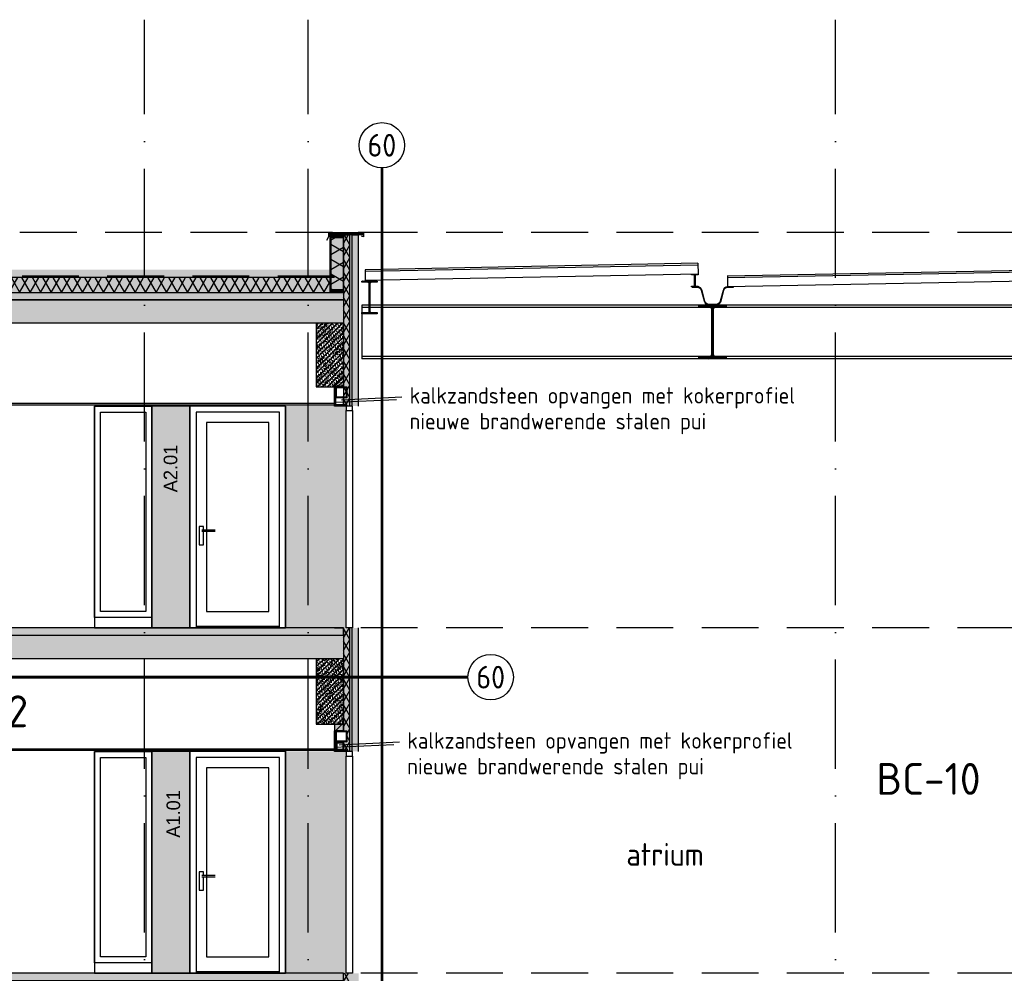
# Model space of a CAD drawing. Header units: millimetres. Extents: x -14070 to 121216, y 14949 to 85047.
# Tile 29 of 33: x 74452 to 85283, y 74557 to 85047. Entities that reach past the tile are written whole.
import ezdxf
from ezdxf.enums import TextEntityAlignment as Align

# ---------------------------------------------------------------- set-up
doc = ezdxf.new("R2010")
doc.units = ezdxf.units.MM
doc.header["$LTSCALE"] = 100
for name, pattern in [('ACAD_ISO10W100', [18, 12, -3, 0, -3]), ('gevels$0$ACAD_ISO10W100', [18, 12, -3, 0, -3]), ('HIDDEN2', [0.1875, 0.125, -0.0625])]:
    doc.linetypes.add(name, pattern=pattern)
for name, color, linetype in [('A--L28--_hoofddraagkonstrukties', 3, 'Continuous'), ('A--L65--_beveiligingsinstallaties', 1, 'Continuous'), ('BURO_hoogtelijnen', 8, 'Continuous'), ('BURO_lijnen_0.05', 9, 'Continuous'), ('BURO_tekst', 7, 'Continuous'), ('Detail_arcering_rood', 1, 'Continuous'), ('Detail_balkhout', 3, 'Continuous'), ('Detail_beton', 4, 'Continuous'), ('Detail_gipsplaat', 2, 'Continuous'), ('Detail_isolatie', 1, 'Continuous'), ('Detail_kalkzandsteen', 4, 'Continuous'), ('Detail_plaatmateriaal_binnen', 2, 'Continuous'), ('Detail_prefabbeton', 4, 'Continuous'), ('gevels$0$A--L$7--_stramien', 1, 'Continuous'), ('HATCH', 7, 'Continuous'), ('WIDE', 7, 'Continuous')]:
    doc.layers.add(name, color=color, linetype=linetype)
for name, color, linetype, true_color in [('RAL 5007', 7, 'Continuous', 0x376b8c), ('SCHIJF', 7, 'Continuous', 0xb1c9df), ('signs', 7, 'Continuous', 0x5f76a8)]:
    doc.layers.add(name, color=color, linetype=linetype, true_color=true_color)
doc.styles.add('BRON standaard', font='isocp.shx')
doc.styles.add('BURO maatvoering', font='isocp.shx')
doc.styles.add('JINX standaard', font='isocp.shx')
doc.styles.add('MAAR_logotekst', font='DIN1451Com-Mittelschrift.ttf')
doc.styles.add('MAAR_stempel', font='LTe50146.ttf')
pattern_1 = [(44.41034, (16831, 50166.948), (-26.872023, 27.430902), []), (16.41034, (16831, 50166.948), (10.643048, 31.823198), [0, -32.64, -18.48, 0, -26.88]), (47.41034, (16831, 50166.948), (-7.031695, 32.542822), [0, -32.32, 0, -32.96, 0, -26.56]), (70.41034, (16831, 50166.948), (-18.886725, 27.101033), [0, -32, 0, -192, -26.32])]
pattern_2 = [(17, (16831, 50166.948), (10.314982, 31.931044), [0, -32.64, -18.48, 0, -26.88]), (48, (16831, 50166.948), (-7.366232, 32.468733), [0, -32.32, 0, -32.96, 0, -26.56]), (71, (16831, 50166.948), (-19.164631, 26.905229), [0, -32, 0, -19.2, -26.32])]
pattern_3 = [(44.41034, (18262.932, 50166.948), (-26.872023, 27.430902), []), (16.41034, (18262.932, 50166.948), (10.643048, 31.823198), [0, -32.64, -18.48, 0, -26.88]), (47.41034, (18262.932, 50166.948), (-7.031695, 32.542822), [0, -32.32, 0, -32.96, 0, -26.56]), (70.41034, (18262.932, 50166.948), (-18.886725, 27.101033), [0, -32, 0, -192, -26.32])]

# ---------------------------------------------------------------- blocks, each defined once
blk = doc.blocks.new('*U70')
at = {"layer": 'HATCH'}
h = blk.add_hatch(dxfattribs=at)
h.set_pattern_fill('ANSI32', color=256, scale=0.5, style=0)
h.set_pattern_definition([(45, (0, -70), (-3.3676, 3.3676), []), (45, (2.245, -70), (-3.3676, 3.3676), [])])
edge = h.paths.add_edge_path()
edge.add_line((36.5, -140), (36.5, -133.1))
edge.add_line((36.5, -133.1), (9.35, -133.1))
edge.add_arc((9.35, -126.1), 7, 180, 270, ccw=False)
edge.add_line((2.35, -126.1), (2.35, -13.9))
edge.add_arc((9.35, -13.9), 7, 90, 180, ccw=False)
edge.add_line((9.35, -6.9), (36.5, -6.9))
edge.add_line((36.5, -6.9), (36.5, 0))
edge.add_line((36.5, 0), (-36.5, 0))
edge.add_line((-36.5, 0), (-36.5, -6.9))
edge.add_line((-36.5, -6.9), (-9.35, -6.9))
edge.add_arc((-9.35, -13.9), 7, 0, 90, ccw=False)
edge.add_line((-2.35, -13.9), (-2.35, -126.1))
edge.add_arc((-9.35, -126.1), 7, -90, 0, ccw=False)
edge.add_line((-9.35, -133.1), (-36.5, -133.1))
edge.add_line((-36.5, -133.1), (-36.5, -140))
edge.add_line((-36.5, -140), (36.5, -140))
at = {"color": 0, "linetype": 'ByBlock'}
blk.add_lwpolyline([(36.5, -140), (36.5, -133.1), (9.35, -133.1, -0.41421356), (2.35, -126.1), (2.35, -13.9, -0.41421356), (9.35, -6.9), (36.5, -6.9), (36.5, 0), (-36.5, 0), (-36.5, -6.9), (-9.35, -6.9, -0.41421356), (-2.35, -13.9), (-2.35, -126.1, -0.41421356), (-9.35, -133.1), (-36.5, -133.1), (-36.5, -140)], format="xyb", close=True, dxfattribs=at)
blk = doc.blocks.new('*U175')
at = {"layer": 'WIDE'}
blk.add_blockref('*U70', (0, 0), dxfattribs=at)
blk = doc.blocks.new('*U79')
at = {"layer": 'HATCH'}
h = blk.add_hatch(dxfattribs=at)
h.set_pattern_fill('ANSI32', color=256, scale=0.5, style=0)
h.set_pattern_definition([(45, (0, -180), (-3.3676, 3.3676), []), (45, (2.245, -180), (-3.3676, 3.3676), [])])
edge = h.paths.add_edge_path()
edge.add_line((85, -360), (85, -347))
edge.add_line((85, -347), (22, -347))
edge.add_arc((22, -329), 18, 180, 270, ccw=False)
edge.add_line((4, -329), (4, -31))
edge.add_arc((22, -31), 18, 90, 180, ccw=False)
edge.add_line((22, -13), (85, -13))
edge.add_line((85, -13), (85, 0))
edge.add_line((85, 0), (-85, 0))
edge.add_line((-85, 0), (-85, -13))
edge.add_line((-85, -13), (-22, -13))
edge.add_arc((-22, -31), 18, 0, 90, ccw=False)
edge.add_line((-4, -31), (-4, -329))
edge.add_arc((-22, -329), 18, -90, 0, ccw=False)
edge.add_line((-22, -347), (-85, -347))
edge.add_line((-85, -347), (-85, -360))
edge.add_line((-85, -360), (85, -360))
at = {"color": 0, "linetype": 'ByBlock'}
blk.add_lwpolyline([(85, -360), (85, -347), (22, -347, -0.414214), (4, -329), (4, -31, -0.414214), (22, -13), (85, -13), (85, 0), (-85, 0), (-85, -13), (-22, -13, -0.414214), (-4, -31), (-4, -329, -0.414214), (-22, -347), (-85, -347), (-85, -360)], format="xyb", close=True, dxfattribs=at)
blk = doc.blocks.new('*U87')
at = {"layer": 'WIDE'}
blk.add_blockref('*U79', (0, 0), dxfattribs=at)
blk = doc.blocks.new('*U15')
at = {"layer": 'Detail_arcering_rood'}
h = blk.add_hatch(dxfattribs=at)
h.set_pattern_fill('NAALD', color=256, style=0)
h.set_pattern_definition([(45, (111, 0), (-2.65165, 2.65165), [])])
h.paths.add_polyline_path([(0, 0), (141, 0), (141, 30), (0, 30)])
at = {"layer": 'Detail_balkhout'}
blk.add_lwpolyline([(0, 0), (141, 0), (141, 30), (0, 30)], close=True, dxfattribs=at)
blk = doc.blocks.new('*U215')
at = {"layer": 'Detail_arcering_rood'}
h = blk.add_hatch(dxfattribs=at)
h.set_pattern_fill('PLAAT', color=256, style=0)
h.set_pattern_definition([(90, (583.454, -0.5), (-5, 3e-16), [])])
h.paths.add_polyline_path([(0, 0), (633, 0), (633, 9), (0, 9)])
at = {"layer": 'Detail_gipsplaat'}
blk.add_lwpolyline([(0, 0), (633, 0), (633, 9), (0, 9)], close=True, dxfattribs=at)
blk = doc.blocks.new('*U214')
at = {"layer": 'Detail_arcering_rood'}
h = blk.add_hatch(dxfattribs=at)
h.set_pattern_fill('ISOLATIE', color=256, scale=141, style=0)
h.set_pattern_definition([(60, (14053.5, 0), (-122.1096, 70.5), []), (120, (14053.5, 0), (-122.1096, -70.5), [])])
h.paths.add_polyline_path([(0, 0), (0, 141), (572, 141), (572, 0)])
at = {"layer": 'Detail_isolatie'}
blk.add_lwpolyline([(0, 0), (0, 141), (572, 141), (572, 0)], close=True, dxfattribs=at)
blk = doc.blocks.new('*U207')
at = {"layer": 'Detail_arcering_rood'}
h = blk.add_hatch(dxfattribs=at)
h.set_pattern_fill('LANGS', color=256, style=0)
h.set_pattern_definition([(0, (312.541, 13), (0, 5), [])])
h.paths.add_polyline_path([(0, 0), (0, 20), (363, 20), (363, 0)])
at = {"layer": 'Detail_plaatmateriaal_binnen'}
blk.add_lwpolyline([(0, 0), (0, 20), (363, 20), (363, 0)], close=True, dxfattribs=at)
blk = doc.blocks.new('*U352')
at = {"layer": 'HATCH'}
h = blk.add_hatch(dxfattribs=at)
h.set_pattern_fill('ANSI32', color=256, scale=0.5, style=0)
h.set_pattern_definition([(45, (-40, 0), (-3.3676, 3.3676), []), (45, (-37.755, 0), (-3.3676, 3.3676), [])])
edge = h.paths.add_edge_path(flags=16)
edge.add_line((-27.4, -6.3), (27.4, -6.3))
edge.add_arc((27.4, -12.6), 6.3, 0, 90, ccw=False)
edge.add_line((33.7, -12.6), (33.7, -67.4))
edge.add_arc((27.4, -67.4), 6.3, -90, 0, ccw=False)
edge.add_line((27.4, -73.7), (-27.4, -73.7))
edge.add_arc((-27.4, -67.4), 6.3, 180, 270, ccw=False)
edge.add_line((-33.7, -67.4), (-33.7, -12.6))
edge.add_arc((-27.4, -12.6), 6.3, 90, 180, ccw=False)
edge = h.paths.add_edge_path()
edge.add_line((-27.4, 0), (27.4, 0))
edge.add_arc((27.4, -12.6), 12.6, 0, 90, ccw=False)
edge.add_line((40, -12.6), (40, -67.4))
edge.add_arc((27.4, -67.4), 12.6, -90, 0, ccw=False)
edge.add_line((27.4, -80), (-27.4, -80))
edge.add_arc((-27.4, -67.4), 12.6, 180, 270, ccw=False)
edge.add_line((-40, -67.4), (-40, -12.6))
edge.add_arc((-27.4, -12.6), 12.6, 90, 180, ccw=False)
at = {"color": 0, "linetype": 'ByBlock'}
for points in [[(-27.4, 0), (27.4, 0, -0.4142136), (40, -12.6), (40, -67.4, -0.4142136), (27.4, -80), (-27.4, -80, -0.4142136), (-40, -67.4), (-40, -12.6, -0.4142136)], [(-27.4, -6.3), (27.4, -6.3, -0.4142136), (33.7, -12.6), (33.7, -67.4, -0.4142136), (27.4, -73.7), (-27.4, -73.7, -0.4142136), (-33.7, -67.4), (-33.7, -12.6, -0.4142136)]]:
    blk.add_lwpolyline(points, format="xyb", close=True, dxfattribs=at)
blk = doc.blocks.new('*U361')
at = {"layer": 'WIDE'}
blk.add_blockref('*U352', (0, 0), dxfattribs=at)
blk = doc.blocks.new('*U349')
at = {"layer": 'HATCH'}
h = blk.add_hatch(dxfattribs=at)
h.set_pattern_fill('ANSI32', color=256, scale=0.5, style=0)
h.set_pattern_definition([(45, (-60, 0), (-3.3676, 3.3676), []), (45, (-57.755, 0), (-3.3676, 3.3676), [])])
edge = h.paths.add_edge_path(flags=16)
edge.add_line((-47.4, -6.3), (47.4, -6.3))
edge.add_arc((47.4, -12.6), 6.3, 0, 90, ccw=False)
edge.add_line((53.7, -12.6), (53.7, -107.4))
edge.add_arc((47.4, -107.4), 6.3, -90, 0, ccw=False)
edge.add_line((47.4, -113.7), (-47.4, -113.7))
edge.add_arc((-47.4, -107.4), 6.3, 180, 270, ccw=False)
edge.add_line((-53.7, -107.4), (-53.7, -12.6))
edge.add_arc((-47.4, -12.6), 6.3, 90, 180, ccw=False)
edge = h.paths.add_edge_path()
edge.add_line((-47.4, 0), (47.4, 0))
edge.add_arc((47.4, -12.6), 12.6, 0, 90, ccw=False)
edge.add_line((60, -12.6), (60, -107.4))
edge.add_arc((47.4, -107.4), 12.6, -90, 0, ccw=False)
edge.add_line((47.4, -120), (-47.4, -120))
edge.add_arc((-47.4, -107.4), 12.6, 180, 270, ccw=False)
edge.add_line((-60, -107.4), (-60, -12.6))
edge.add_arc((-47.4, -12.6), 12.6, 90, 180, ccw=False)
at = {"color": 0, "linetype": 'ByBlock'}
for points in [[(-47.4, 0), (47.4, 0, -0.4142136), (60, -12.6), (60, -107.4, -0.4142136), (47.4, -120), (-47.4, -120, -0.4142136), (-60, -107.4), (-60, -12.6, -0.4142136)], [(-47.4, -6.3), (47.4, -6.3, -0.4142136), (53.7, -12.6), (53.7, -107.4, -0.4142136), (47.4, -113.7), (-47.4, -113.7, -0.4142136), (-53.7, -107.4), (-53.7, -12.6, -0.4142136)]]:
    blk.add_lwpolyline(points, format="xyb", close=True, dxfattribs=at)
blk = doc.blocks.new('*U418')
at = {"layer": 'WIDE'}
blk.add_blockref('*U349', (0, 0), dxfattribs=at)
blk = doc.blocks.new('65_brandscheiding_01_P03_BV')
at = {"color": 3, "linetype": 'Continuous', "lineweight": -2}
blk.add_circle((0, 0), 2.5, dxfattribs=at)
at = {"color": 4, "linetype": 'Continuous', "lineweight": -2, "style": 'BURO maatvoering'}
blk.add_attdef('BURO_BRSCH:MIN', text='', height=2.5, dxfattribs=at).set_placement((0, 0), align=Align.MIDDLE_CENTER)

msp = doc.modelspace()

# ---------------------------------------------------------------- hatches: boundary and pattern name
h = msp.add_hatch()
h.set_pattern_fill('GRAVEL', color=256, scale=5)
h.set_pattern_definition([(228.0128, (-31977.362, 203877.966), (-1016.0008633, -1143.0014045), [17.08605, -1691.525]), (184.9697, (-31988.792, 203865.266), (1524.0024653, 126.99910377), [29.32025, -2902.7]), (132.5104, (-32018.002, 203862.726), (1269.9990759, -1397.00136462), [20.6741, -2046.735]), (267.2737, (-32067.532, 203830.976), (126.99944854, 2539.99918267), [26.70025, -2643.32]), (292.8337, (-32068.802, 203804.306), (-635.00180278, 1524.0008665), [26.1817, -2591.99]), (357.2737, (-32058.642, 203780.176), (-2539.99918267, 126.99944854), [26.70025, -2643.32]), (37.6942, (-32031.972, 203778.906), (-1651.00104306, -1269.99886785), [35.3097, -3495.655]), (72.2553, (-32004.032, 203800.496), (889.00177827, 2794.0008103), [33.336, -3300.265]), (121.4296, (-31993.872, 203832.246), (-1016.00026176, 1650.998058), [26.79065, -2652.275]), (175.2364, (-32007.842, 203855.106), (1396.99890265, -126.99880814), [30.58565, -1498.695]), (222.3974, (-32038.322, 203857.646), (-1524.00004586, -1396.99818253), [39.5539, -3915.84]), (138.8141, (-31941.802, 203829.706), (-888.9994337, 761.99882786), [13.50025, -1336.53]), (171.4692, (-31951.962, 203838.596), (1650.99747978, -254.00064), [25.6841, -2542.73]), (225, (-31977.36, 203842.41), (-3e-14, -126.999913), [17.96045, -161.6445]), (203.1986, (-31986.252, 203857.646), (635.0021413, 254.0011137), [9.67205, -957.53]), (291.8014, (-31995.142, 203853.836), (-127.000089, 381.0002454), [13.6783, -670.24]), (30.9638, (-31990.062, 203841.136), (380.9995977, 254.000198), [22.216, -718.315]), (161.5651, (-31971.01, 203852.566), (254.000116, -126.999811), [16.06435, -385.545]), (16.3895, (-32068.802, 203853.836), (1270.0007007, 380.9992075), [22.5044, -2227.94]), (70.3462, (-32047.212, 203860.186), (-507.99858443, -1396.99802443), [18.87995, -1869.11]), (293.1986, (-31971.012, 203877.966), (-254.0011137, 635.0021413), [19.344, -947.86]), (343.6105, (-31963.392, 203860.186), (-1270.0007007, 380.9992075), [22.5044, -2227.94]), (339.444, (-32068.802, 203775.096), (-635.0007882, 253.9996918), [21.70175, -1063.385]), (294.7751, (-32048.482, 203767.476), (-634.9985202, 1396.9993513), [18.1836, -1800.18]), (66.8014, (-31969.742, 203750.966), (254.0011137, 635.0021413), [19.344, -947.86]), (17.354, (-31962.122, 203768.746), (-1651.0000891, -507.99923378), [21.28915, -2107.62]), (69.444, (-32031.972, 203750.966), (-253.9996918, -635.0007882), [10.8509, -1074.24]), (101.3099, (-31977.362, 203750.966), (-126.999373, 507.998373), [6.47575, -641.1]), (165.9638, (-31978.632, 203757.316), (381.000268, -126.99978), [26.1817, -497.4525]), (186.009, (-32004.032, 203763.666), (1269.99812722, 126.99970343), [24.26335, -2402.07]), (303.6901, (-31990.062, 203829.706), (-127.0000436, 253.999755), [18.3162, -439.589]), (353.1572, (-31979.902, 203814.466), (2159.00089283, -254.00113758), [31.97785, -3165.8]), (60.9454, (-31948.152, 203810.656), (-507.9988183, -888.9978805), [13.0754, -1294.47]), (90, (-31941.8, 203822.09), (-127, 127), [7.62, -119.38]), (120.2564, (-32006.572, 203767.476), (507.99892334, -888.9995516), [17.64335, -1746.695]), (48.0128, (-32015.462, 203782.716), (1016.0008633, 1143.0014045), [34.17215, -1674.44]), (0, (-31992.6, 203808.12), (127, 127), [33.02, -93.98]), (325.3048, (-31959.582, 203808.116), (-1269.99779955, 889.00008452), [20.0805, -1987.965]), (254.0546, (-31943.072, 203796.686), (-127.000324, -508.0012102), [18.49145, -906.085]), (207.646, (-31948.152, 203778.906), (-2412.99915245, -1270.00079874), [30.10725, -2980.625]), (175.4261, (-31974.822, 203764.936), (-1651.00038024, 126.99938556), [31.85145, -3153.29]), (175.4261, (-31974.822, 203764.936), (-1651.00038024, 126.99938556), [31.85145, -3153.29])])
h.paths.add_polyline_path([(61406, 82295.5), (61406, 82213.5), (1700.7, 82213.5), (1700.7, 82295.5)])
h.paths.add_polyline_path([(61395, 82213.5), (61395, 82295.5), (77864.1, 82295.5), (77864.1, 82213.5)])
at = {"layer": 'Detail_arcering_rood'}
h = msp.add_hatch(color=60, dxfattribs=at)
h.dxf.hatch_style = 1
h.paths.add_polyline_path([(78084.7, 69807), (78014.7, 69807), (78014.7, 69507), (78084.7, 69507)])
h.paths.add_polyline_path([(78014.7, 80887), (78049.6, 80887), (78049.6, 81007), (78014.7, 81007), (78014.7, 82047), (77863.5, 82047), (77863.5, 82704), (78180.4, 82704), (78180.4, 80797), (78014.7, 80797)])
h.paths.add_polyline_path([(78049.6, 72473), (77914.7, 72473), (77914.7, 73497), (78014.7, 73497), (78014.7, 74557), (78180.4, 74557), (78180.4, 72247), (78014.7, 72247), (78014.7, 72353), (78049.6, 72353)])
h.paths.add_polyline_path([(78014.7, 76997), (78014.7, 77103), (78049.6, 77103), (78049.6, 77223), (77914.7, 77223), (77914.7, 77297), (78014.7, 77297), (78014.7, 78357), (78180.4, 78357), (78180.4, 76997)])
h = msp.add_hatch(dxfattribs=at)
h.set_pattern_fill('ISOLATIE', color=256, scale=70, style=0)
h.set_pattern_definition([(60, (-185336.626, -34891.034), (-60.621778, 35), []), (120, (-185336.626, -34891.034), (-60.621778, -35), [])])
h.paths.add_polyline_path([(78014.7, 80797), (78084.7, 80797), (78084.7, 82675.4), (78014.7, 82675.4)])
h.paths.add_polyline_path([(78084.7, 69807), (78014.7, 69807), (78014.7, 69507), (78084.7, 69507)])
h.paths.add_polyline_path([(78014.7, 72353), (78049.6, 72353), (78049.6, 72473), (78014.7, 72473), (78014.7, 74557), (78084.7, 74557), (78084.7, 72247), (78014.7, 72247)])
h.paths.add_polyline_path([(78014.7, 77103), (78049.6, 77103), (78049.6, 77223), (78014.7, 77223), (78014.7, 78357), (78084.7, 78357), (78084.7, 76997), (78014.7, 76997)])
h = msp.add_hatch(dxfattribs=at)
h.set_pattern_fill('ISOLATIE', color=256, scale=100, style=0)
h.set_pattern_definition([(60, (-32068.8, 203750.97), (-86.60254, 50), []), (120, (-32068.8, 203750.97), (-86.60254, -50), [])])
h.paths.add_polyline_path([(61395, 82047), (61395, 82211.5), (77863.5, 82211.5), (77863.5, 82047)])
h.paths.add_polyline_path([(61399, 82211.5), (61399, 82047), (1700.7, 82047), (1700.7, 82211.5)])
h = msp.add_hatch(dxfattribs=at)
h.set_pattern_fill('BETON', color=256, scale=2, style=0)
h.set_pattern_definition(pattern_2)
h.paths.add_polyline_path([(78014.7, 81967), (41635, 81967), (41635, 82047), (78014.7, 82047)])
h = msp.add_hatch(dxfattribs=at)
h.set_pattern_fill('PREFB', color=256, scale=2, style=0)
h.set_pattern_definition([(45, (7295.8, 216930.966), (-27.1529, 27.1529), []), (17, (7295.8, 216930.966), (10.314982, 31.9310436), [0, -32.64, -18.48, 0, -26.88]), (48, (7295.8, 216930.966), (-7.3662316, 32.468733), [0, -32.32, 0, -32.96, 0, -26.56]), (71, (7295.8, 216930.966), (-19.1646307, 26.9052286), [0, -32, 0, -192, -26.32])])
h.paths.add_polyline_path([(78014.7, 81707), (41635, 81707), (41635, 81967), (78014.7, 81967)])
h = msp.add_hatch(dxfattribs=at)
h.set_pattern_fill('PREFB', color=256, scale=2, angle=359.41034, style=0)
h.set_pattern_definition(pattern_1)
h.paths.add_polyline_path([(78014.7, 81707), (77714.7, 81707), (77714.7, 81007), (78014.7, 81007)])
h = msp.add_hatch(dxfattribs=at)
h.set_pattern_fill('PREFB', color=256, scale=2, angle=359.41034, style=0)
h.set_pattern_definition(pattern_3)
h.paths.add_polyline_path([(78014.7, 81707), (77714.7, 81707), (77714.7, 81007), (78014.7, 81007)])
h = msp.add_hatch(dxfattribs=at)
h.set_pattern_fill('KALKZ', color=256, style=0)
h.set_pattern_definition([(45, (-198390.07, -28451.034), (-38.890873, 38.890873), [])])
h.paths.add_polyline_path([(78014.7, 81023), (77914.7, 81023), (77914.7, 81097), (78014.7, 81097)])
h = msp.add_hatch(dxfattribs=at)
h.set_pattern_fill('BETON', color=256, scale=2, style=0)
h.set_pattern_definition(pattern_2)
h.paths.add_polyline_path([(78014.7, 78357), (5000, 78357), (5000, 78277), (78014.7, 78277)])
h = msp.add_hatch(dxfattribs=at)
h.set_pattern_fill('PREFB', color=256, scale=2, style=0)
h.set_pattern_definition([(45, (43204.825, 213240.966), (-27.1529, 27.1529), []), (17, (43204.825, 213240.966), (10.314982, 31.9310436), [0, -32.64, -18.48, 0, -26.88]), (48, (43204.825, 213240.966), (-7.3662316, 32.468733), [0, -32.32, 0, -32.96, 0, -26.56]), (71, (43204.825, 213240.966), (-19.164631, 26.9052286), [0, -32, 0, -192, -26.32])])
h.paths.add_polyline_path([(78014.7, 78017), (5000, 78017), (5000, 78277), (78014.7, 78277)])
h = msp.add_hatch(dxfattribs=at)
h.set_pattern_fill('PREFB', color=256, scale=2, angle=359.41034, style=0)
h.set_pattern_definition(pattern_1)
h.paths.add_polyline_path([(78014.7, 78017), (77714.7, 78017), (77714.7, 77297), (78014.7, 77297)])
h = msp.add_hatch(dxfattribs=at)
h.set_pattern_fill('PREFB', color=256, scale=2, angle=359.41034, style=0)
h.set_pattern_definition(pattern_3)
h.paths.add_polyline_path([(78014.7, 78017), (77714.7, 78017), (77714.7, 77297), (78014.7, 77297)])
h = msp.add_hatch(dxfattribs=at)
h.set_pattern_fill('KALKZ', color=256, style=0)
h.set_pattern_definition([(45, (-198390.07, -32251.034), (-38.890873, 38.890873), [])])
h.paths.add_polyline_path([(78014.7, 77223), (77914.7, 77223), (77914.7, 77297), (78014.7, 77297)])
h = msp.add_hatch(dxfattribs=at)
h.set_pattern_fill('BETON', color=256, scale=2, style=0)
h.set_pattern_definition([(17, (16831, 46366.948), (10.314982, 31.931044), [0, -32.64, -18.48, 0, -26.88]), (48, (16831, 46366.948), (-7.366232, 32.468733), [0, -32.32, 0, -32.96, 0, -26.56]), (71, (16831, 46366.948), (-19.164631, 26.905229), [0, -32, 0, -19.2, -26.32])])
h.paths.add_polyline_path([(78014.7, 74557), (5000, 74557), (5000, 74477), (78014.7, 74477)])
at = {"layer": 'HATCH'}
h = msp.add_hatch(dxfattribs=at)
h.set_pattern_fill('ANSI32', color=256, scale=0.5, style=0)
h.set_pattern_definition([(45, (21515.534, 50871.31), (-3.36759605, 3.36759605), []), (45, (21517.779, 50871.31), (-3.36759605, 3.36759605), [])])
edge = h.paths.add_edge_path()
edge.add_line((81923.2, 81907), (82223.2, 81907))
edge.add_line((82223.2, 81907), (82223.2, 81882))
edge.add_line((82223.2, 81882), (82106.7, 81882))
edge.add_arc((82106.7, 81855), 27, 90, 180)
edge.add_line((82079.7, 81855), (82079.7, 81369))
edge.add_arc((82106.7, 81369), 27, 180, 270)
edge.add_line((82106.7, 81342), (82223.2, 81342))
edge.add_line((82223.2, 81342), (82223.2, 81317))
edge.add_line((82223.2, 81317), (81923.2, 81317))
edge.add_line((81923.2, 81317), (81923.2, 81342))
edge.add_line((81923.2, 81342), (82039.7, 81342))
edge.add_arc((82039.7, 81369), 27, 270, 360)
edge.add_line((82066.7, 81369), (82066.7, 81855))
edge.add_arc((82039.7, 81855), 27, 0, 90)
edge.add_line((82039.7, 81882), (81923.2, 81882))
edge.add_line((81923.2, 81882), (81923.2, 81907))
h = msp.add_hatch(dxfattribs=at)
h.set_pattern_fill('ANSI32', color=256, scale=0.5, style=0)
h.set_pattern_definition([(45, (59809.549, 50871.31), (-3.36759605, 3.36759605), []), (45, (59811.794, 50871.31), (-3.36759605, 3.36759605), [])])
edge = h.paths.add_edge_path()
edge.add_line((81923.2, 81907), (82223.2, 81907))
edge.add_line((82223.2, 81907), (82223.2, 81882))
edge.add_line((82223.2, 81882), (82106.7, 81882))
edge.add_arc((82106.7, 81855), 27, 90, 180)
edge.add_line((82079.7, 81855), (82079.7, 81369))
edge.add_arc((82106.7, 81369), 27, 180, 270)
edge.add_line((82106.7, 81342), (82223.2, 81342))
edge.add_line((82223.2, 81342), (82223.2, 81317))
edge.add_line((82223.2, 81317), (81923.2, 81317))
edge.add_line((81923.2, 81317), (81923.2, 81342))
edge.add_line((81923.2, 81342), (82039.7, 81342))
edge.add_arc((82039.7, 81369), 27, 270, 360)
edge.add_line((82066.7, 81369), (82066.7, 81855))
edge.add_arc((82039.7, 81855), 27, 0, 90)
edge.add_line((82039.7, 81882), (81923.2, 81882))
edge.add_line((81923.2, 81882), (81923.2, 81907))
at = {"layer": 'RAL 5007', "true_color": 0x376b8c}
h = msp.add_hatch(color=147, dxfattribs=at)
h.dxf.hatch_style = 1
h.paths.add_polyline_path([(77375, 80797), (78043.7, 80797), (78043.7, 78357), (77375, 78357)])
h = msp.add_hatch(color=147, dxfattribs=at)
h.dxf.hatch_style = 1
h.paths.add_polyline_path([(77375, 76997), (78043.7, 76997), (78043.7, 74557), (77375, 74557)])

# ---------------------------------------------------------------- linework, layer by layer
at = {"color": 1}
for p, q in [((81912.9, 82366.9), (78252.1, 82297)), ((81913.3, 82346.9), (78252.1, 82277)), ((81912.9, 82366.9), (81915.2, 82247)), ((89563.7, 82366.9), (82234.9, 82226.9)), ((89564.1, 82346.9), (82235.3, 82206.9)), ((78252.1, 82297), (78252.1, 82177)), ((81915.2, 82247), (78252.1, 82177)), ((82236.1, 82227), (82237.2, 82107)), ((89566, 82247), (82237.2, 82107)), ((98710, 81907), (78214.7, 81907)), ((78214.7, 81907), (78214.7, 81317)), ((98710, 81882), (78214.7, 81882)), ((98710, 81342), (78214.7, 81342)), ((98710, 81317), (78214.7, 81317))]:
    msp.add_line(p, q, dxfattribs=at)
for p, q in [((81848.2, 82107), (81848.2, 82101)), ((82298.2, 82107), (82298.2, 82101))]:
    msp.add_line(p, q)
at = {"color": 3}
msp.add_lwpolyline([(77828.7, 82623.3), (77851, 82660.2), (77851, 82707), (78235.1, 82709), (78235.1, 82659), (78210.1, 82664.2)], dxfattribs=at)
at = {"color": 1}
msp.add_lwpolyline([(77863.5, 82684), (78226, 82684), (78226, 82704), (77863.5, 82704), (77863.5, 82684)], dxfattribs=at)
for points in [[(78180.4, 80797), (78180.4, 82704), (77863.5, 82704), (77863.5, 82047), (78014.7, 82047), (78014.7, 81007), (77914.7, 81007), (77914.7, 80797)], [(78180.4, 80797), (78180.4, 82675.4), (78105.4, 82675.4), (78105.4, 80797)], [(76474.6, 79435.7), (76474.6, 79471.9), (76424.6, 79471.9), (76424.6, 79271.9), (76474.6, 79271.9), (76474.6, 79415.7)], [(76453.5, 79435.7), (76603.5, 79435.7)], [(76603.5, 79415.7), (76453.5, 79415.7)], [(77914.7, 78357), (78014.7, 78357), (78014.7, 77297), (77914.7, 77297), (77914.7, 76997)], [(78105.4, 78357), (78105.4, 76997)], [(78180.4, 76997), (78180.4, 78357)], [(78180.4, 76997), (78180.4, 78357)], [(76474.6, 75635.7), (76474.6, 75671.9), (76424.6, 75671.9), (76424.6, 75471.9), (76474.6, 75471.9), (76474.6, 75615.7)], [(76453.5, 75635.7), (76603.5, 75635.7)], [(76603.5, 75615.7), (76453.5, 75615.7)]]:
    msp.add_lwpolyline(points)
for points in [[(82298.2, 82107), (82237.2, 82107, 0.3441507), (82188.7, 82069.1), (82157.7, 81950.8, -0.3441507), (82109.1, 81913), (82037.2, 81913, -0.3441507), (81988.7, 81950.8), (81957.7, 82069.1, 0.3441507), (81909.1, 82107), (81848.2, 82107)], [(82298.2, 82107), (82237.2, 82107, 0.3441507), (82188.7, 82069.1), (82157.7, 81950.8, -0.3441507), (82109.1, 81913), (82037.2, 81913, -0.3441507), (81988.7, 81950.8), (81957.7, 82069.1, 0.3441507), (81909.1, 82107), (81848.2, 82107)], [(82298.2, 82101), (82237.2, 82101, 0.3443704), (82194.5, 82067.6), (82163.5, 81949.3, -0.3439674), (82109.1, 81907), (82037.2, 81907, -0.3439674), (81982.9, 81949.3), (81951.8, 82067.6, 0.3443704), (81909.1, 82101), (81848.2, 82101)], [(82298.2, 82101), (82237.2, 82101, 0.3443704), (82194.5, 82067.6), (82163.5, 81949.3, -0.3439674), (82109.1, 81907), (82037.2, 81907, -0.3439674), (81982.9, 81949.3), (81951.8, 82067.6, 0.3443704), (81909.1, 82101), (81848.2, 82101)]]:
    msp.add_lwpolyline(points, format="xyb")
at = {"elevation": 0}
msp.add_lwpolyline([(78014.7, 81967), (41635, 81967), (41635, 82047), (78014.7, 82047), (78014.7, 81967)], dxfattribs=at)
msp.add_lwpolyline([(81923.2, 81907), (82223.2, 81907), (82223.2, 81882), (82106.7, 81882, 0.4142136), (82079.7, 81855), (82079.7, 81369, 0.4142136), (82106.7, 81342), (82223.2, 81342), (82223.2, 81317), (81923.2, 81317), (81923.2, 81342), (82039.7, 81342, 0.4142136), (82066.7, 81369), (82066.7, 81855, 0.4142136), (82039.7, 81882), (81923.2, 81882)], format="xyb", close=True)
msp.add_lwpolyline([(81923.2, 81907), (82223.2, 81907), (82223.2, 81882), (82106.7, 81882, 0.4142136), (82079.7, 81855), (82079.7, 81369, 0.4142136), (82106.7, 81342), (82223.2, 81342), (82223.2, 81317), (81923.2, 81317), (81923.2, 81342), (82039.7, 81342, 0.4142136), (82066.7, 81369), (82066.7, 81855, 0.4142136), (82039.7, 81882), (81923.2, 81882)], format="xyb", close=True)
at = {"color": 9}
for points in [[(78049.6, 80915.6), (78049.6, 80887), (78014.7, 80887), (78014.7, 80797), (77914.7, 80797), (77914.7, 81007), (78049.6, 81007)], [(77929.6, 81007), (77914.7, 81007), (77914.7, 80815), (77929.6, 80815)], [(78043.7, 80797), (77914.7, 80797), (77914.7, 80815), (78043.7, 80815)], [(78014.7, 80797), (77914.7, 80797), (77914.7, 80815), (78014.7, 80815)], [(78049.6, 77115.6), (78049.6, 77103), (78014.7, 77103), (78014.7, 76997), (77914.7, 76997), (77914.7, 77223), (78049.6, 77223)], [(77929.6, 77223), (77914.7, 77223), (77914.7, 77015), (77929.6, 77015)], [(78043.7, 76997), (77914.7, 76997), (77914.7, 77015), (78043.7, 77015)], [(78014.7, 76997), (77914.7, 76997), (77914.7, 77015), (78014.7, 77015)]]:
    msp.add_lwpolyline(points, close=True, dxfattribs=at)
for points in [[(70675, 80827), (77914.7, 80827), (77914.7, 80807), (70675, 80807)], [(75907, 78471), (75275, 78471), (75275, 80797), (75907, 80797)], [(75907, 80797), (75275, 80797), (75275, 78357), (75907, 78357)], [(76325, 80797), (75907, 80797), (75907, 78357), (76325, 78357)], [(77375, 80797), (76325, 80797), (76325, 78357), (77375, 78357)], [(77375, 80797), (77375, 80797), (77375, 78357), (77375, 78357)], [(78043.7, 80747), (78113.7, 80747), (78113.7, 80797), (78043.7, 80797)], [(78014.7, 78357), (5000, 78357), (5000, 78277), (78014.7, 78277)], [(70755, 77027), (77914.7, 77027), (77914.7, 77007), (70755, 77007)], [(75907, 74671), (75275, 74671), (75275, 76997), (75907, 76997)], [(75907, 76997), (75275, 76997), (75275, 74557), (75907, 74557)], [(76325, 76997), (75907, 76997), (75907, 74557), (76325, 74557)], [(77375, 76997), (76325, 76997), (76325, 74557), (77375, 74557)], [(77375, 77007), (77375, 77007), (77375, 74557), (77375, 74557)], [(78043.7, 76947), (78113.7, 76947), (78113.7, 76997), (78043.7, 76997)], [(78014.7, 74557), (5000, 74557), (5000, 74477), (78014.7, 74477)]]:
    msp.add_lwpolyline(points, close=True)
at = {"color": 1}
for points in [[(75342, 80730), (75840, 80730), (75840, 78538), (75342, 78538)], [(77308, 80730), (76392, 80730), (76392, 78357), (77308, 78357)], [(77308, 80730), (76392, 80730), (76392, 78377), (77308, 78377)], [(78043.7, 80747), (78113.7, 80747), (78113.7, 78357), (78043.7, 78357)], [(77194, 80616), (76506, 80616), (76506, 78538), (77194, 78538)], [(75342, 76930), (75840, 76930), (75840, 74738), (75342, 74738)], [(77308, 76930), (76392, 76930), (76392, 74557), (77308, 74557)], [(77308, 76930), (76392, 76930), (76392, 74577), (77308, 74577)], [(78043.7, 76947), (78113.7, 76947), (78113.7, 74557), (78043.7, 74557)], [(77194, 76816), (76506, 76816), (76506, 74738), (77194, 74738)]]:
    msp.add_lwpolyline(points, close=True, dxfattribs=at)
at = {"color": 60}
msp.add_solid([(77873.7, 82295), (1700.7, 82295), (77873.7, 82047), (1700.7, 82047)], dxfattribs=at)
at = {"layer": 'A--L65--_beveiligingsinstallaties', "color": 1, "linetype": 'ACAD_ISO10W100', "ltscale": 0.3, "true_color": 0xf50004, "const_width": 30}
for points in [[(78436.2, 68430.1), (78436.2, 83415.6)], [(79382.6, 77814.6), (4317.4, 77814.6)]]:
    msp.add_lwpolyline(points, dxfattribs=at)
at = {"layer": 'BURO_hoogtelijnen', "linetype": 'HIDDEN2', "ltscale": 50}
for p, q in [((106016.8, 82707), (-2875, 82707)), ((106016.8, 82707), (-2875, 82707)), ((77914.7, 82227), (-2875, 82227)), ((106016.8, 78357), (-2875, 78357)), ((106016.8, 74557), (-2875, 74557))]:
    msp.add_line(p, q, dxfattribs=at)
at = {"layer": 'BURO_lijnen_0.05'}
msp.add_line((78230.5, 82707), (78175.6, 82707), dxfattribs=at)
msp.add_line((78230.5, 82707), (78175.6, 82707), dxfattribs=at)
at = {"layer": 'BURO_tekst', "color": 1}
for p, q in [((78595, 80866.9), (77933, 80835.9)), ((78655, 80894), (77993, 80863)), ((78569, 77070.9), (77907, 77039.9)), ((78629, 77098), (77967, 77067))]:
    msp.add_line(p, q, dxfattribs=at)
at = {"layer": 'Detail_beton'}
for points in [[(78014.7, 81707), (77714.7, 81707), (77714.7, 81007), (78014.7, 81007)], [(78014.7, 81707), (77714.7, 81707), (77714.7, 81007), (78014.7, 81007)], [(78014.7, 78017), (77714.7, 78017), (77714.7, 77297), (78014.7, 77297)], [(78014.7, 78017), (77714.7, 78017), (77714.7, 77297), (78014.7, 77297)]]:
    msp.add_lwpolyline(points, close=True, dxfattribs=at)
at = {"layer": 'Detail_isolatie'}
for p, q in [((78084.7, 82675.4), (78014.7, 82675.4)), ((78014.7, 82675.4), (78014.7, 80797)), ((78084.7, 80797), (78084.7, 82675.4)), ((77914.7, 82211.5), (1700.7, 82211.5)), ((78014.7, 80903), (78014.7, 80797)), ((78014.7, 78357), (78014.7, 77223)), ((78084.7, 76997), (78084.7, 78357)), ((78014.7, 77103), (78014.7, 76997))]:
    msp.add_line(p, q, dxfattribs=at)
for points in [[(78014.7, 80903), (78014.7, 80797)], [(78014.7, 77103), (78014.7, 76997)]]:
    msp.add_lwpolyline(points, dxfattribs=at)
at = {"layer": 'Detail_kalkzandsteen'}
msp.add_line((78014.7, 77223), (77914.7, 77223), dxfattribs=at)
for points in [[(78014.7, 80797), (78014.7, 80903)], [(78014.7, 80797), (78014.7, 80903)], [(77914.7, 78357), (78014.7, 78357)], [(78014.7, 77223), (78014.7, 77297), (77914.7, 77297), (77914.7, 76997)], [(78014.7, 76997), (78014.7, 77103)], [(78014.7, 76997), (78014.7, 77103)]]:
    msp.add_lwpolyline(points, dxfattribs=at)
at = {"layer": 'Detail_prefabbeton', "elevation": 0}
msp.add_lwpolyline([(78014.7, 81707), (41635, 81707), (41635, 81967), (78014.7, 81967)], close=True, dxfattribs=at)
at = {"layer": 'Detail_prefabbeton'}
msp.add_lwpolyline([(78014.7, 78017), (5000, 78017), (5000, 78277), (78014.7, 78277)], close=True, dxfattribs=at)
at = {"layer": 'gevels$0$A--L$7--_stramien', "color": 1, "linetype": 'gevels$0$ACAD_ISO10W100', "lineweight": -3}
for p, q in [((75825, 67807), (75825, 85047)), ((77625, 67807), (77625, 85047)), ((83425, 67807), (83425, 85047))]:
    msp.add_line(p, q, dxfattribs=at)
at = {"layer": 'SCHIJF'}
for points in [[(75907, 80797), (76325, 80797), (75907, 78357), (76325, 78357)], [(75907, 76997), (76325, 76997), (75907, 74557), (76325, 74557)]]:
    msp.add_solid(points, dxfattribs=at)

# ---------------------------------------------------------------- block references
at = {"xscale": -1}
msp.add_blockref('*U207', (78226, 82684), dxfattribs=at)
at = {"rotation": 90.00000000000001}
msp.add_blockref('*U215', (77873.7, 82047), dxfattribs=at)
at = {"xscale": -1}
for name, p, rotation in [('*U15', (77872.5, 82679), 180), ('*U214', (77873.7, 82077), 270)]:
    msp.add_blockref(name, p, dxfattribs=dict(at, rotation=rotation))
msp.add_blockref('*U15', (77873.7, 82047))
at = {"layer": 'A--L28--_hoofddraagkonstrukties', "xscale": -1}
for name, p in [('*U175', (81878.7, 82247)), ('*U175', (81878.7, 82247)), ('*U87', (78299.7, 82171.8)), ('*U87', (78299.7, 82171.8)), ('*U87', (78299.7, 82171.8))]:
    msp.add_blockref(name, p, dxfattribs=at)
at = {"layer": 'A--L28--_hoofddraagkonstrukties', "color": 1}
for p in [(77989.6, 81007), (77989.6, 77223)]:
    msp.add_blockref('*U418', p, dxfattribs=at)
at = {"layer": 'A--L28--_hoofddraagkonstrukties', "color": 1, "xscale": -1}
msp.add_blockref('*U361', (77974.7, 77095.9), dxfattribs=at)
at = {"layer": 'A--L65--_beveiligingsinstallaties', "color": 1, "linetype": 'Continuous', "lineweight": -3, "xscale": 100, "yscale": 100, "zscale": 100}
for p in [(78436.2, 83665.6), (79632.6, 77814.6)]:
    msp.add_blockref('65_brandscheiding_01_P03_BV', p, dxfattribs=at).add_auto_attribs({'BURO_BRSCH:MIN': '60'})

# ---------------------------------------------------------------- texts
at = {"layer": 'BURO_tekst', "color": 1, "style": 'JINX standaard'}
for s, p in [('kalkzandsteen opvangen met kokerprofiel', (78741.5, 80824.1)), ('nieuwe brandwerende stalen pui', (78741.5, 80541.1)), ('kalkzandsteen opvangen met kokerprofiel', (78715.5, 77028.1)), ('nieuwe brandwerende stalen pui', (78715.5, 76745.1))]:
    msp.add_text(s, height=180, dxfattribs=at).set_placement(p)
at = {"layer": 'BURO_tekst', "color": 1, "linetype": 'ACAD_ISO10W100', "ltscale": 0.3, "true_color": 0xf50004, "style": 'MAAR_logotekst'}
for s, p in [('BC-22', (73336.7, 77264.5)), ('BC-10', (83874.7, 76520.5))]:
    msp.add_text(s, height=350, dxfattribs=at).set_placement(p)
at = {"layer": 'BURO_tekst', "color": 2, "style": 'BRON standaard'}
msp.add_text('atrium', height=250, dxfattribs=at).set_placement((81125, 75740))
at = {"layer": 'signs', "style": 'MAAR_stempel'}
for s, p in [('A2.01', (76185.5, 79848)), ('A1.01', (76216.5, 76048))]:
    msp.add_text(s, height=150, rotation=90, dxfattribs=at).set_placement(p)

doc.saveas('drawing.dxf')
